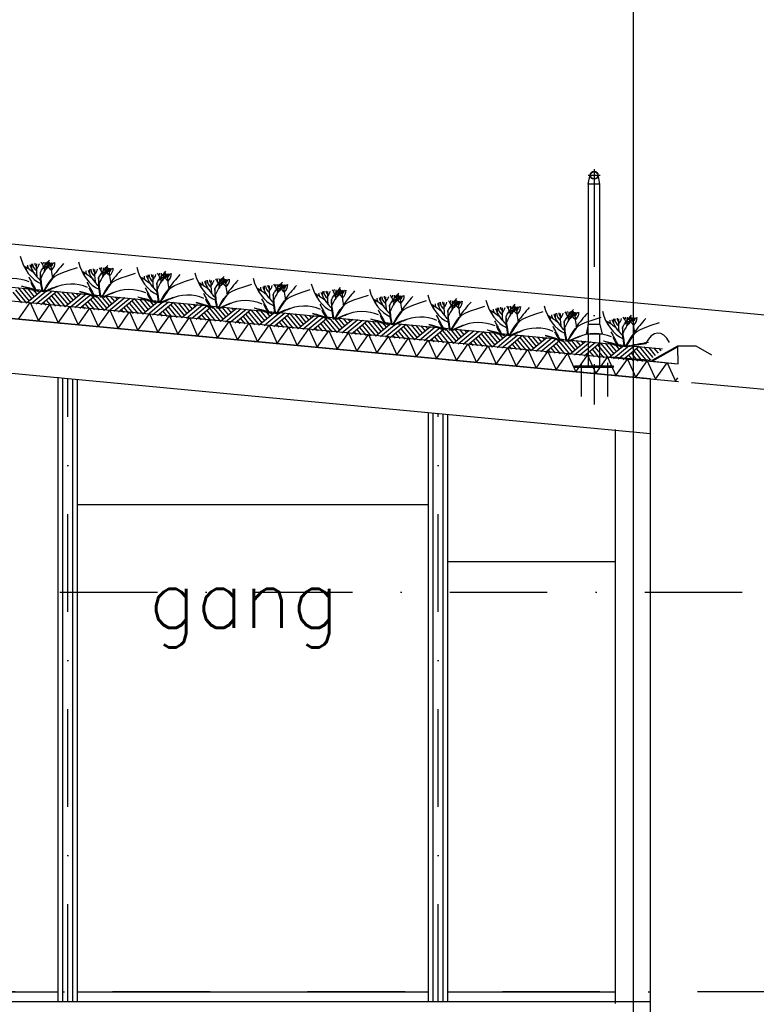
# Model space of a CAD drawing. Extents: x -18628 to 99585, y 127200 to 154480.
# Tile 57 of 59: x 83692 to 87472, y 135902 to 140954. Entities that reach past the tile are written whole.
import ezdxf

# ---------------------------------------------------------------- set-up
doc = ezdxf.new("R2010")
doc.units = 0
doc.header["$LTSCALE"] = 1000
doc.header["$MEASUREMENT"] = 0
doc.linetypes.add('DASHDOT', pattern=[1, 0.5, -0.25, 0, -0.25])
doc.linetypes.add('HIDDEN', pattern=[0.375, 0.25, -0.125])
for name, color, linetype in [('B02', 7, 'CONTINUOUS'), ('B03', 7, 'CONTINUOUS'), ('B08', 7, 'CONTINUOUS')]:
    doc.layers.add(name, color=color, linetype=linetype)
doc.styles.add('TXT', font='txt.shx')

msp = doc.modelspace()

# ---------------------------------------------------------------- linework, layer by layer
at = {"layer": 'B02', "color": 5, "linetype": 'Continuous'}
msp.add_line((86839.5, 151663.2), (86839.5, 127199.8), dxfattribs=at)
msp.add_line((86839.5, 151663.2), (86839.5, 127199.8), dxfattribs=at)
at = {"layer": 'B02', "color": 5, "linetype": 'DASHDOT'}
for p, q in [((99585, 137916), (-15956, 148828)), ((-15111, 138016), (89669.6, 138016)), ((89669.6, 135966), (67314, 135966))]:
    msp.add_line(p, q, dxfattribs=at)
at = {"layer": 'B03', "color": 5, "linetype": 'Continuous'}
for p, q in [((74156, 140701.1), (91430.9, 139069.7)), ((83670.1, 139567.2), (83726.9, 139498.6)), ((83684.2, 139578), (83741.1, 139510.3)), ((83709.1, 139575.6), (83754.1, 139521.1)), ((83808.6, 139566.2), (83726.9, 139498.6)), ((83733.9, 139573.3), (83767.2, 139532)), ((83833.5, 139563.9), (83751.8, 139496.3)), ((83758.8, 139570.9), (83781.4, 139543.7)), ((83783.7, 139568.6), (83795.5, 139555.4)), ((83656.9, 139555.4), (83702, 139501)), ((83858.4, 139561.5), (83776.7, 139493.9)), ((83883.3, 139559.2), (83801.6, 139491.6)), ((83828.8, 139514.1), (83851.3, 139486.9)), ((83842.9, 139524.8), (83876.2, 139484.5)), ((83856.1, 139536.6), (83901.1, 139482.1)), ((83869.2, 139548.5), (83926, 139479.8)), ((83883.3, 139559.2), (83940.2, 139491.5)), ((83908.2, 139556.8), (83953.2, 139502.3)), ((84007.7, 139547.4), (83926, 139479.8)), ((83933.1, 139554.5), (83966.3, 139513.2)), ((84032.6, 139545.1), (83950.9, 139477.5)), ((83957.9, 139552.1), (83980.5, 139524.9)), ((84057.5, 139542.7), (83975.8, 139475.1)), ((83982.8, 139549.8), (83994.7, 139536.6)), ((84082.4, 139540.4), (84000.7, 139472.8)), ((84055.2, 139517.8), (84100.2, 139463.4)), ((84068.3, 139529.6), (84125.1, 139461)), ((84082.4, 139540.4), (84139.3, 139472.7)), ((84107.3, 139538), (84152.4, 139483.5)), ((84206.9, 139528.6), (84125.1, 139461)), ((84132.2, 139535.7), (84165.4, 139494.4)), ((84231.7, 139526.3), (84150, 139458.6)), ((84157.1, 139533.3), (84179.6, 139506.1)), ((84256.6, 139523.9), (84174.9, 139456.3)), ((84182, 139531), (84193.8, 139517.8)), ((84281.5, 139521.6), (84199.8, 139453.9)), ((84281.5, 139521.6), (84338.4, 139453.9)), ((84306.4, 139519.2), (84351.5, 139464.7)), ((84331.3, 139516.9), (84364.6, 139475.5)), ((84356.2, 139514.5), (84378.7, 139487.3)), ((83814.7, 139503.4), (83826.5, 139489.2)), ((84013.9, 139484.6), (84025.6, 139470.4)), ((84027.9, 139495.3), (84050.5, 139468)), ((84042, 139506), (84075.4, 139465.7)), ((84213, 139465.8), (84224.7, 139451.6)), ((84227, 139476.5), (84249.6, 139449.2)), ((84241.1, 139487.2), (84274.5, 139446.9)), ((84254.3, 139499), (84299.4, 139444.5)), ((84267.4, 139510.8), (84324.2, 139442.2)), ((84406, 139509.8), (84324.2, 139442.2)), ((84430.9, 139507.5), (84349.1, 139439.8)), ((84455.7, 139505.1), (84374, 139437.5)), ((84381.1, 139512.2), (84392.9, 139499)), ((84480.6, 139502.8), (84398.9, 139435.1)), ((84440.2, 139468.4), (84473.6, 139428.1)), ((84453.4, 139480.2), (84498.5, 139425.7)), ((84466.6, 139492), (84523.4, 139423.4)), ((84480.6, 139502.8), (84537.5, 139435.1)), ((84505.5, 139500.4), (84550.6, 139445.9)), ((84605.1, 139491), (84523.4, 139423.4)), ((84530.4, 139498), (84563.7, 139456.7)), ((84630, 139488.6), (84548.2, 139421)), ((84555.3, 139495.7), (84577.8, 139468.5)), ((84654.9, 139486.3), (84573.1, 139418.7)), ((84580.2, 139493.4), (84592, 139480.2)), ((84679.7, 139484), (84598, 139416.3)), ((84665.7, 139473.2), (84722.5, 139404.6)), ((84679.7, 139484), (84736.6, 139416.3)), ((84704.6, 139481.6), (84749.7, 139427.1)), ((84804.2, 139472.2), (84722.5, 139404.6)), ((84729.5, 139479.2), (84762.8, 139437.9)), ((84829.1, 139469.9), (84747.4, 139402.2)), ((84754.4, 139476.9), (84776.9, 139449.7)), ((84854, 139467.5), (84772.2, 139399.9)), ((84779.3, 139474.5), (84791.1, 139461.4)), ((84878.9, 139465.1), (84797.1, 139397.5)), ((84878.9, 139465.1), (84935.8, 139397.5)), ((84903.7, 139462.8), (84948.8, 139408.3)), ((84412.1, 139447), (84423.8, 139432.8)), ((84426.2, 139457.7), (84448.7, 139430.4)), ((84611.2, 139428.1), (84622.9, 139414)), ((84625.3, 139438.9), (84647.8, 139411.6)), ((84639.3, 139449.6), (84672.7, 139409.3)), ((84652.5, 139461.4), (84697.6, 139406.9)), ((84824.4, 139420.1), (84846.9, 139392.8)), ((84838.4, 139430.8), (84871.8, 139390.5)), ((84851.6, 139442.6), (84896.7, 139388.1)), ((84864.8, 139454.4), (84921.6, 139385.8)), ((85003.3, 139453.4), (84921.6, 139385.8)), ((84928.6, 139460.4), (84961.9, 139419.1)), ((85028.2, 139451), (84946.5, 139383.4)), ((84953.5, 139458.1), (84976.1, 139430.9)), ((85053.1, 139448.7), (84971.4, 139381.1)), ((84978.4, 139455.7), (84990.2, 139442.6)), ((85078, 139446.3), (84996.2, 139378.7)), ((85037.6, 139412), (85070.9, 139371.7)), ((85050.7, 139423.8), (85095.8, 139369.3)), ((85063.9, 139435.6), (85120.7, 139367)), ((85078, 139446.3), (85134.9, 139378.7)), ((85102.9, 139444), (85147.9, 139389.5)), ((85202.4, 139434.6), (85120.7, 139367)), ((85127.8, 139441.6), (85161, 139400.3)), ((85227.3, 139432.2), (85145.6, 139364.6)), ((85152.6, 139439.3), (85175.2, 139412)), ((85252.2, 139429.9), (85170.5, 139362.3)), ((85177.5, 139436.9), (85189.3, 139423.8)), ((85277.1, 139427.5), (85195.4, 139359.9)), ((85263, 139416.8), (85319.8, 139348.2)), ((85277.1, 139427.5), (85334, 139359.9)), ((85302, 139425.2), (85347.1, 139370.7)), ((85401.5, 139415.8), (85319.8, 139348.2)), ((85326.9, 139422.8), (85360.1, 139381.5)), ((85426.4, 139413.4), (85344.7, 139345.8)), ((85351.8, 139420.5), (85374.3, 139393.2)), ((85376.6, 139418.1), (85388.4, 139405)), ((84810.3, 139409.3), (84822, 139395.2)), ((85009.4, 139390.5), (85021.1, 139376.4)), ((85023.5, 139401.3), (85046, 139374)), ((85208.5, 139371.7), (85220.2, 139357.6)), ((85222.6, 139382.5), (85245.1, 139355.2)), ((85236.7, 139393.2), (85270, 139352.9)), ((85249.8, 139405), (85294.9, 139350.5)), ((85451.3, 139411.1), (85369.6, 139343.5)), ((85476.2, 139408.7), (85394.5, 139341.1)), ((85421.7, 139363.6), (85444.3, 139336.4)), ((85435.8, 139374.4), (85469.2, 139334.1)), ((85449, 139386.2), (85494, 139331.7)), ((85462.1, 139398), (85518.9, 139329.4)), ((85476.2, 139408.7), (85533.1, 139341.1)), ((85501.1, 139406.4), (85546.2, 139351.9)), ((85600.6, 139397), (85518.9, 139329.4)), ((85526, 139404), (85559.2, 139362.7)), ((85625.5, 139394.6), (85543.8, 139327)), ((85550.9, 139401.7), (85573.4, 139374.4)), ((85650.4, 139392.3), (85568.7, 139324.7)), ((85575.8, 139399.3), (85587.6, 139386.2)), ((85675.3, 139389.9), (85593.6, 139322.3)), ((85648.1, 139367.4), (85693.2, 139312.9)), ((85661.2, 139379.2), (85718, 139310.5)), ((85675.3, 139389.9), (85732.2, 139322.3)), ((85700.2, 139387.6), (85745.3, 139333.1)), ((85799.8, 139378.2), (85718, 139310.5)), ((85725.1, 139385.2), (85758.4, 139343.9)), ((85824.7, 139375.8), (85742.9, 139308.2)), ((85750, 139382.9), (85772.5, 139355.6)), ((85849.5, 139373.5), (85767.8, 139305.9)), ((85774.9, 139380.5), (85786.7, 139367.4)), ((85874.4, 139371.1), (85792.7, 139303.5)), ((85874.4, 139371.1), (85931.3, 139303.5)), ((85899.3, 139368.8), (85944.4, 139314.3)), ((85924.2, 139366.4), (85957.5, 139325.1)), ((85949.1, 139364.1), (85971.6, 139336.8)), ((85974, 139361.7), (85985.8, 139348.5)), ((85407.7, 139352.9), (85419.4, 139338.8)), ((85606.8, 139334.1), (85618.5, 139320)), ((85620.8, 139344.9), (85643.4, 139317.6)), ((85634.9, 139355.6), (85668.3, 139315.3)), ((85805.9, 139315.3), (85817.6, 139301.1)), ((85819.9, 139326), (85842.5, 139298.8)), ((85834, 139336.8), (85867.4, 139296.5)), ((85847.2, 139348.6), (85892.3, 139294.1)), ((85860.4, 139360.4), (85917.2, 139291.8)), ((85998.9, 139359.4), (85917.2, 139291.8)), ((86023.8, 139357), (85942, 139289.4)), ((86048.7, 139354.7), (85966.9, 139287)), ((86073.5, 139352.3), (85991.8, 139284.7)), ((86033.1, 139318), (86066.5, 139277.6)), ((86046.3, 139329.8), (86091.4, 139275.3)), ((86059.5, 139341.6), (86116.3, 139272.9)), ((86073.5, 139352.3), (86130.4, 139284.7)), ((86098.4, 139350), (86143.5, 139295.5)), ((86198, 139340.6), (86116.3, 139272.9)), ((86123.3, 139347.6), (86156.6, 139306.3)), ((86222.9, 139338.2), (86141.2, 139270.6)), ((86148.2, 139345.3), (86170.8, 139318)), ((86247.8, 139335.9), (86166, 139268.2)), ((86173.1, 139342.9), (86184.9, 139329.7)), ((86272.7, 139333.5), (86190.9, 139265.9)), ((86245.4, 139311), (86290.5, 139256.5)), ((86258.6, 139322.8), (86315.4, 139254.1)), ((86272.7, 139333.5), (86329.5, 139265.9)), ((86297.5, 139331.2), (86342.6, 139276.7)), ((86397.1, 139321.8), (86315.4, 139254.1)), ((86322.4, 139328.8), (86355.7, 139287.5)), ((86422, 139319.4), (86340.3, 139251.8)), ((86347.3, 139326.5), (86369.9, 139299.2)), ((86446.9, 139317), (86365.2, 139249.4)), ((86372.2, 139324.1), (86384, 139310.9)), ((86471.8, 139314.7), (86390.1, 139247.1)), ((86471.8, 139314.7), (86528.7, 139247)), ((86496.7, 139312.4), (86541.7, 139257.9)), ((86005, 139296.5), (86016.7, 139282.4)), ((86019.1, 139307.2), (86041.6, 139280)), ((86204.1, 139277.7), (86215.8, 139263.5)), ((86218.2, 139288.4), (86240.7, 139261.2)), ((86232.2, 139299.2), (86265.6, 139258.8)), ((86417.3, 139269.6), (86439.8, 139242.4)), ((86431.4, 139280.4), (86464.7, 139240)), ((86444.5, 139292.2), (86489.6, 139237.7)), ((86457.7, 139304), (86514.5, 139235.3)), ((86596.2, 139303), (86514.5, 139235.3)), ((86521.6, 139310), (86554.8, 139268.7)), ((86621.1, 139300.6), (86539.4, 139233)), ((86546.4, 139307.6), (86569, 139280.4)), ((86646, 139298.2), (86564.3, 139230.6)), ((86571.3, 139305.3), (86583.1, 139292.1)), ((86670.9, 139295.9), (86589.2, 139228.3)), ((86630.5, 139261.5), (86663.8, 139221.2)), ((86643.6, 139273.4), (86688.7, 139218.9)), ((86656.8, 139285.2), (86713.6, 139216.5)), ((86670.9, 139295.9), (86727.8, 139228.2)), ((86695.8, 139293.5), (86740.9, 139239.1)), ((86795.3, 139284.1), (86713.6, 139216.5)), ((86720.7, 139291.2), (86753.9, 139249.9)), ((86820.2, 139281.8), (86738.5, 139214.2)), ((86745.6, 139288.9), (86768.1, 139261.6)), ((86845.1, 139279.4), (86763.4, 139211.8)), ((86770.4, 139286.5), (86782.2, 139273.3)), ((86870, 139277.1), (86788.3, 139209.5)), ((86855.9, 139266.4), (86912.7, 139197.7)), ((86870, 139277.1), (86926.9, 139209.4)), ((86894.9, 139274.7), (86940, 139220.3)), ((86919.8, 139272.4), (86953, 139231.1)), ((86944.7, 139270), (86967.2, 139242.8)), ((86969.6, 139267.7), (86981.4, 139254.5)), ((86403.2, 139258.9), (86414.9, 139244.7)), ((86602.3, 139240.1), (86614.1, 139225.9)), ((86616.4, 139250.8), (86638.9, 139223.6)), ((86801.4, 139221.3), (86813.2, 139207.1)), ((86815.5, 139232), (86838.1, 139204.8)), ((86829.6, 139242.7), (86862.9, 139202.4)), ((86842.8, 139254.5), (86887.8, 139200.1)), ((87056.9, 139099.2), (87068.5, 139116.2))]:
    msp.add_line(p, q, dxfattribs=at)
at = {"layer": 'B03', "color": 5, "linetype": 'DASHDOT'}
for p, q in [((86639.5, 140186), (86639.5, 138978.7)), ((86609, 140155.5), (86670, 140155.5))]:
    msp.add_line(p, q, dxfattribs=at)
at = {"layer": 'B03', "color": 1, "linetype": 'Continuous'}
for p, q in [((86609.5, 140110), (86619.5, 140160)), ((86669.5, 140110), (86659.5, 140160)), ((86669.5, 140110), (86609.5, 140110)), ((86609.5, 140110), (86609.5, 139633.5)), ((86669.5, 139606.6), (86669.5, 140110)), ((80119.5, 139844.8), (87070.5, 139188.3)), ((80111, 139755.2), (87072.1, 139097.8)), ((86609.5, 139642), (86609.5, 139389.5)), ((86669.5, 139389.5), (86669.5, 139642)), ((86609.5, 139389.5), (86597.9, 139340.7)), ((86669.5, 139389.5), (86609.5, 139389.5)), ((86669.5, 139389.5), (86681.1, 139340.7)), ((86681.1, 139340.7), (86597.9, 139340.7)), ((86609.5, 139340.7), (86609.5, 139220.7)), ((86669.5, 139214.4), (86669.5, 139340.7)), ((87069.5, 139276), (86938.6, 139201)), ((87070, 139188.4), (87069.5, 139276)), ((86938.6, 139201), (87070, 139188.4)), ((83914.5, 135916), (83914.5, 139116.9)), ((83964.5, 135916), (83964.5, 139111.6)), ((85814.5, 135916), (85814.5, 138935)), ((85864.5, 135916), (85864.5, 138930)), ((79999.5, 135966), (83889.5, 135966)), ((83989.5, 135966), (85789.5, 135966)), ((85889.5, 135966), (86749.5, 135966))]:
    msp.add_line(p, q, dxfattribs=at)
at = {"layer": 'B03', "color": 7, "linetype": 'Continuous'}
for p, q in [((80125, 139914.1), (86990.3, 139265.7)), ((83889.5, 135916), (83889.5, 139119.5)), ((83989.5, 135916), (83989.5, 139109)), ((85789.5, 135916), (85789.5, 138937.5)), ((85889.5, 135916), (85889.5, 138927.5)), ((86749.5, 138172.1), (85889.5, 138172.1))]:
    msp.add_line(p, q, dxfattribs=at)
at = {"layer": 'B03', "color": 2, "linetype": 'Continuous'}
for p, q in [((86929.5, 139111.2), (79999.5, 139765.7)), ((79999.5, 139484.5), (86929.5, 138831.2)), ((86937.5, 139206.1), (87068.2, 139281)), ((87068.2, 139281), (87160.8, 139281)), ((87160.8, 139281), (87242.1, 139234)), ((86723.9, 139224.9), (86937.5, 139206.1)), ((86929.5, 138831.2), (86929.5, 139111.2)), ((86929.5, 135906), (86929.5, 138920.8)), ((86749.5, 135906), (86749.5, 138852)), ((83989.5, 138466), (85789.5, 138466)), ((86929.5, 135916), (79999.5, 135916)), ((86929.5, 135576), (86929.5, 135916))]:
    msp.add_line(p, q, dxfattribs=at)
at = {"layer": 'B03', "color": 1, "linetype": 'HIDDEN'}
for p, q in [((86609.5, 139340.7), (86609.5, 139389.5)), ((86609.5, 139312.1), (86609.5, 139175.8)), ((86669.5, 139175.8), (86669.5, 139306.6)), ((86739.5, 139175.8), (86539.5, 139175.8)), ((86539.5, 139175.8), (86539.5, 139170.8)), ((86539.5, 139170.8), (86739.5, 139170.8)), ((86573.4, 139192.7), (86573.4, 139020.8)), ((86609.5, 139175.8), (86669.5, 139175.8)), ((86707.6, 139192.7), (86707.6, 139020.8)), ((86739.5, 139170.8), (86739.5, 139175.8))]:
    msp.add_line(p, q, dxfattribs=at)
at = {"layer": 'B03', "color": 1, "linetype": 'DASHDOT'}
for p, q in [((83939.5, 135916), (83939.5, 139114.2)), ((85839.5, 135916), (85839.5, 138932.5))]:
    msp.add_line(p, q, dxfattribs=at)
at = {"layer": 'B03', "color": 5, "linetype": 'Continuous'}
for points in [[(83686.1, 139417.5), (83745.7, 139502.3), (83788.3, 139407.9)], [(83788.3, 139407.9), (83847.8, 139492.7), (83890.4, 139398.2)], [(83890.4, 139398.2), (83949.9, 139483), (83992.6, 139388.6)], [(83992.6, 139388.6), (84052.1, 139473.4), (84094.7, 139379)], [(84094.7, 139379), (84154.2, 139463.7), (84196.8, 139369.3)], [(84196.8, 139369.3), (84256.4, 139454.1), (84299, 139359.7)], [(84299, 139359.7), (84358.5, 139444.4), (84401.1, 139350)], [(84401.1, 139350), (84460.7, 139434.8), (84503.3, 139340.4)], [(84503.3, 139340.4), (84562.8, 139425.1), (84605.4, 139330.7)], [(84605.4, 139330.7), (84664.9, 139415.5), (84707.6, 139321.1)], [(84707.6, 139321.1), (84767.1, 139405.9), (84809.7, 139311.4)], [(84809.7, 139311.4), (84869.2, 139396.2), (84911.9, 139301.8)], [(84911.9, 139301.8), (84971.4, 139386.5), (85014, 139292.1)], [(85014, 139292.1), (85073.5, 139376.9), (85116.2, 139282.5)], [(85116.2, 139282.5), (85175.7, 139367.3), (85218.3, 139272.8)], [(85218.3, 139272.8), (85277.8, 139357.6), (85320.4, 139263.2)], [(85320.4, 139263.2), (85380, 139348), (85422.6, 139253.5)], [(85422.6, 139253.5), (85482.1, 139338.3), (85524.7, 139243.9)], [(85524.7, 139243.9), (85584.3, 139328.7), (85626.9, 139234.2)], [(85626.9, 139234.2), (85686.4, 139319), (85729, 139224.6)], [(85729, 139224.6), (85788.6, 139309.4), (85831.2, 139215)], [(85831.2, 139215), (85890.7, 139299.7), (85933.3, 139205.3)], [(85933.3, 139205.3), (85992.9, 139290.1), (86035.5, 139195.7)], [(86035.5, 139195.7), (86095, 139280.4), (86137.6, 139186)], [(86137.6, 139186), (86197.1, 139270.8), (86239.8, 139176.4)], [(86239.8, 139176.4), (86299.3, 139261.1), (86341.9, 139166.7)], [(86341.9, 139166.7), (86401.4, 139251.5), (86444, 139157.1)], [(86444, 139157.1), (86503.6, 139241.9), (86546.2, 139147.4)], [(86546.2, 139147.4), (86605.7, 139232.2), (86648.3, 139137.8)], [(86648.3, 139137.8), (86707.9, 139222.5), (86750.5, 139128.1)], [(86750.5, 139128.1), (86810, 139212.9), (86852.6, 139118.5)], [(86852.6, 139118.5), (86912.2, 139203.3), (86954.8, 139108.8)], [(86954.8, 139108.8), (87014.3, 139193.6), (87056.9, 139099.2)]]:
    msp.add_lwpolyline(points, dxfattribs=at)
at = {"layer": 'B03', "color": 7, "linetype": 'Continuous'}
for radius in [20.5, 18.5]:
    msp.add_circle((86639.5, 140155.5), radius, dxfattribs=at)
at = {"layer": 'B03', "color": 5, "linetype": 'Continuous'}
for centre, major_axis, ratio, start_param, end_param in [((83852, 139810.4), (0, 221.9), 0.744818, 1.89324, 2.833024), ((83377.1, 139439.8), (506.6, 0), 0.660641, 0.68343, 0.834515), ((83702.3, 139669.9), (25, 0), 0.660641, 6.250795, 7.087454), ((83798.9, 139692.8), (66.2, 0), 0.660641, 3.115421, 3.534564), ((84086, 139747), (349.9, 0), 0.660641, 3.359516, 3.751905), ((94684.7, 139658), (10932.7, 0), 0.660641, 3.135652, 3.138449), ((83840.8, 139700.9), (82.2, 0), 0.660641, 3.127227, 3.861374), ((83814.1, 139703.2), (43.9, 0), 0.660641, 3.11489, 3.740647), ((84649.4, 139682.3), (871.9, 0), 0.660641, 3.10941, 3.218759), ((83659, 139718.2), (136.6, 0), 0.660641, 5.766599, 6.106268), ((84545.1, 139474.1), (780.2, 0), 0.660641, 2.672959, 2.83724), ((83710.2, 139673.8), (106.3, 0), 0.660641, 0.168666, 0.523639), ((83782.1, 139709.3), (32.1, 0), 0.660641, 5.702662, 6.319964), ((84610.4, 139151.3), (1125.8, 0), 0.660641, 2.302834, 2.361653), ((82892.7, 139713.7), (930.5, 0), 0.660641, 6.203932, 6.276051), ((83696.1, 139780.6), (182, 0), 0.660641, 5.494245, 5.671447), ((84007.8, 139601.7), (209.9, 0), 0.660641, 2.289302, 2.622785), ((83958.9, 139724.2), (133, 0), 0.660641, 3.3755, 3.801171), ((83867.6, 139703.7), (27.8, 0), 0.660641, 3.052601, 4.146823), ((84484.2, 139697.9), (631.5, 0), 0.660641, 3.120153, 3.307181), ((83766.4, 139706.8), (107, 0), 0.660641, 5.689062, 6.294216), ((83819.4, 139705.5), (43.8, 0), 0.660641, 5.674398, 6.301457), ((85525.2, 139079.6), (1864.2, 0), 0.660641, 2.611038, 2.678375), ((84150.6, 139782.2), (0, 221.9), 0.744818, 1.89324, 2.833024), ((84097.6, 139664.6), (66.2, 0), 0.660641, 3.115421, 3.534564), ((84384.7, 139718.8), (349.9, 0), 0.660641, 3.359516, 3.751905), ((94983.4, 139629.8), (10932.7, 0), 0.660641, 3.135652, 3.138449), ((84139.5, 139672.7), (82.2, 0), 0.660641, 3.127227, 3.861374), ((84112.8, 139675), (43.9, 0), 0.660641, 3.11489, 3.740647), ((84948.1, 139654.1), (871.9, 0), 0.660641, 3.10941, 3.218759), ((83957.6, 139690), (136.6, 0), 0.660641, 5.766599, 6.106268), ((84843.7, 139445.9), (780.2, 0), 0.660641, 2.672959, 2.83724), ((84008.9, 139645.6), (106.3, 0), 0.660641, 0.168666, 0.523639), ((84080.7, 139681.1), (32.1, 0), 0.660641, 5.702662, 6.319964), ((84909.1, 139123.1), (1125.8, 0), 0.660641, 2.302834, 2.361653), ((83191.3, 139685.4), (930.5, 0), 0.660641, 6.203932, 6.276051), ((83994.8, 139752.4), (182, 0), 0.660641, 5.494245, 5.671447), ((84306.4, 139573.4), (209.9, 0), 0.660641, 2.289302, 2.622785), ((84257.6, 139696), (133, 0), 0.660641, 3.3755, 3.801171), ((84166.2, 139675.5), (27.8, 0), 0.660641, 3.052601, 4.146823), ((84782.9, 139669.7), (631.5, 0), 0.660641, 3.120153, 3.307181), ((84065.1, 139678.6), (107, 0), 0.660641, 5.689062, 6.294216), ((84118, 139677.3), (43.8, 0), 0.660641, 5.674398, 6.301457), ((85823.9, 139051.4), (1864.2, 0), 0.660641, 2.611038, 2.678375), ((84449.3, 139754), (0, 221.9), 0.744818, 1.89324, 2.833024), ((83657.9, 139530.1), (144.6, 0), 0.660641, 0.95331, 2.235111), ((92767, 141721.5), (9564.7, 0), 0.660641, 3.478125, 3.489628), ((83675.7, 139411.6), (506.6, 0), 0.660641, 0.68343, 0.834515), ((84001, 139641.7), (25, 0), 0.660641, 6.250795, 7.087454), ((83974.4, 139383.4), (506.6, 0), 0.660641, 0.68343, 0.834515), ((84299.7, 139613.5), (25, 0), 0.660641, 6.250795, 7.087454), ((84396.3, 139636.4), (66.2, 0), 0.660641, 3.115421, 3.534564), ((84683.4, 139690.6), (349.9, 0), 0.660641, 3.359516, 3.751905), ((95282.1, 139601.6), (10932.7, 0), 0.660641, 3.135652, 3.138449), ((84438.2, 139644.5), (82.2, 0), 0.660641, 3.127227, 3.861374), ((84411.4, 139646.8), (43.9, 0), 0.660641, 3.11489, 3.740647), ((85246.8, 139625.9), (871.9, 0), 0.660641, 3.10941, 3.218759), ((84256.3, 139661.8), (136.6, 0), 0.660641, 5.766599, 6.106268), ((85142.4, 139417.6), (780.2, 0), 0.660641, 2.672959, 2.83724), ((84307.6, 139617.4), (106.3, 0), 0.660641, 0.168666, 0.523639), ((84379.4, 139652.9), (32.1, 0), 0.660641, 5.702662, 6.319964), ((85207.7, 139094.9), (1125.8, 0), 0.660641, 2.302834, 2.361653), ((83490, 139657.2), (930.5, 0), 0.660641, 6.203932, 6.276051), ((84293.5, 139724.2), (182, 0), 0.660641, 5.494245, 5.671447), ((84605.1, 139545.2), (209.9, 0), 0.660641, 2.289302, 2.622785), ((84556.3, 139667.8), (133, 0), 0.660641, 3.3755, 3.801171), ((84464.9, 139647.3), (27.8, 0), 0.660641, 3.052601, 4.146823), ((85081.5, 139641.5), (631.5, 0), 0.660641, 3.120153, 3.307181), ((84363.8, 139650.4), (107, 0), 0.660641, 5.689062, 6.294216), ((84416.7, 139649.1), (43.8, 0), 0.660641, 5.674398, 6.301457), ((86122.6, 139023.2), (1864.2, 0), 0.660641, 2.611038, 2.678375), ((84748, 139725.8), (0, 221.9), 0.744818, 1.89324, 2.833024), ((95580.7, 139573.4), (10932.7, 0), 0.660641, 3.135652, 3.138449), ((84736.8, 139616.3), (82.2, 0), 0.660641, 3.127227, 3.861374), ((84710.1, 139618.6), (43.9, 0), 0.660641, 3.11489, 3.740647), ((85545.4, 139597.7), (871.9, 0), 0.660641, 3.10941, 3.218759), ((84555, 139633.6), (136.6, 0), 0.660641, 5.766599, 6.106268), ((85441.1, 139389.4), (780.2, 0), 0.660641, 2.672959, 2.83724), ((84606.2, 139589.1), (106.3, 0), 0.660641, 0.168666, 0.523639), ((84678.1, 139624.7), (32.1, 0), 0.660641, 5.702662, 6.319964), ((85506.4, 139066.7), (1125.8, 0), 0.660641, 2.302834, 2.361653), ((83788.7, 139629), (930.5, 0), 0.660641, 6.203932, 6.276051), ((84592.1, 139696), (182, 0), 0.660641, 5.494245, 5.671447), ((84903.8, 139517), (209.9, 0), 0.660641, 2.289302, 2.622785), ((84854.9, 139639.5), (133, 0), 0.660641, 3.3755, 3.801171), ((84763.6, 139619.1), (27.8, 0), 0.660641, 3.052601, 4.146823), ((85380.2, 139613.3), (631.5, 0), 0.660641, 3.120153, 3.307181), ((84662.4, 139622.2), (107, 0), 0.660641, 5.689062, 6.294216), ((84715.4, 139620.9), (43.8, 0), 0.660641, 5.674398, 6.301457), ((86421.3, 138995), (1864.2, 0), 0.660641, 2.611038, 2.678375), ((85046.6, 139697.6), (0, 221.9), 0.744818, 1.89324, 2.833024), ((83971.4, 139641.8), (228.6, 0), 0.660641, 3.374473, 3.651764), ((83964.4, 139455.6), (210.8, 0), 0.660641, 1.96762, 2.325094), ((83955.1, 139472.1), (181.9, 0), 0.660641, 2.065597, 2.35593), ((83956.5, 139501.9), (144.6, 0), 0.660641, 0.95331, 2.235111), ((93065.7, 141693.3), (9564.7, 0), 0.660641, 3.478125, 3.489628), ((84270, 139613.5), (228.6, 0), 0.660641, 3.374473, 3.651764), ((84255.2, 139473.7), (144.6, 0), 0.660641, 0.95331, 2.235111), ((93364.3, 141665.1), (9564.7, 0), 0.660641, 3.478125, 3.489628), ((84273.1, 139355.2), (506.6, 0), 0.660641, 0.68343, 0.834515), ((84598.4, 139585.3), (25, 0), 0.660641, 6.250795, 7.087454), ((84694.9, 139608.2), (66.2, 0), 0.660641, 3.115421, 3.534564), ((84982, 139662.4), (349.9, 0), 0.660641, 3.359516, 3.751905), ((84571.7, 139326.9), (506.6, 0), 0.660641, 0.68343, 0.834515), ((84897, 139557.1), (25, 0), 0.660641, 6.250795, 7.087454), ((84993.6, 139580), (66.2, 0), 0.660641, 3.115421, 3.534564), ((85280.7, 139634.2), (349.9, 0), 0.660641, 3.359516, 3.751905), ((95879.4, 139545.2), (10932.7, 0), 0.660641, 3.135652, 3.138449), ((85035.5, 139588), (82.2, 0), 0.660641, 3.127227, 3.861374), ((85008.8, 139590.3), (43.9, 0), 0.660641, 3.11489, 3.740647), ((85844.1, 139569.5), (871.9, 0), 0.660641, 3.10941, 3.218759), ((84853.7, 139605.4), (136.6, 0), 0.660641, 5.766599, 6.106268), ((85739.7, 139361.2), (780.2, 0), 0.660641, 2.672959, 2.83724), ((84904.9, 139560.9), (106.3, 0), 0.660641, 0.168666, 0.523639), ((84976.7, 139596.5), (32.1, 0), 0.660641, 5.702662, 6.319964), ((85805.1, 139038.5), (1125.8, 0), 0.660641, 2.302834, 2.361653), ((84087.3, 139600.8), (930.5, 0), 0.660641, 6.203932, 6.276051), ((84890.8, 139667.8), (182, 0), 0.660641, 5.494245, 5.671447), ((85202.4, 139488.8), (209.9, 0), 0.660641, 2.289302, 2.622785), ((85153.6, 139611.3), (133, 0), 0.660641, 3.3755, 3.801171), ((85062.2, 139590.9), (27.8, 0), 0.660641, 3.052601, 4.146823), ((85678.9, 139585.1), (631.5, 0), 0.660641, 3.120153, 3.307181), ((84961.1, 139594), (107, 0), 0.660641, 5.689062, 6.294216), ((85014.1, 139592.7), (43.8, 0), 0.660641, 5.674398, 6.301457), ((86719.9, 138966.8), (1864.2, 0), 0.660641, 2.611038, 2.678375), ((85345.3, 139669.4), (0, 221.9), 0.744818, 1.89324, 2.833024), ((86038.4, 139333), (780.2, 0), 0.660641, 2.672959, 2.83724), ((85203.6, 139532.7), (106.3, 0), 0.660641, 0.168666, 0.523639), ((85275.4, 139568.2), (32.1, 0), 0.660641, 5.702662, 6.319964), ((86103.8, 139010.3), (1125.8, 0), 0.660641, 2.302834, 2.361653), ((84386, 139572.6), (930.5, 0), 0.660641, 6.203932, 6.276051), ((85189.5, 139639.6), (182, 0), 0.660641, 5.494245, 5.671447), ((85501.1, 139460.6), (209.9, 0), 0.660641, 2.289302, 2.622785), ((85360.9, 139562.7), (27.8, 0), 0.660641, 3.052601, 4.146823), ((85977.6, 139556.9), (631.5, 0), 0.660641, 3.120153, 3.307181), ((85259.8, 139565.8), (107, 0), 0.660641, 5.689062, 6.294216), ((85312.7, 139564.5), (43.8, 0), 0.660641, 5.674398, 6.301457), ((85644, 139641.1), (0, 221.9), 0.744818, 1.89324, 2.833024), ((84263.1, 139427.4), (210.8, 0), 0.660641, 1.96762, 2.325094), ((84253.8, 139443.9), (181.9, 0), 0.660641, 2.065597, 2.35593), ((84568.7, 139585.3), (228.6, 0), 0.660641, 3.374473, 3.651764), ((84561.7, 139399.2), (210.8, 0), 0.660641, 1.96762, 2.325094), ((84552.4, 139415.7), (181.9, 0), 0.660641, 2.065597, 2.35593), ((84553.9, 139445.4), (144.6, 0), 0.660641, 0.95331, 2.235111), ((93663, 141636.8), (9564.7, 0), 0.660641, 3.478125, 3.489628), ((84867.4, 139557.1), (228.6, 0), 0.660641, 3.374473, 3.651764), ((84852.5, 139417.2), (144.6, 0), 0.660641, 0.95331, 2.235111), ((93961.7, 141608.6), (9564.7, 0), 0.660641, 3.478125, 3.489628), ((84870.4, 139298.7), (506.6, 0), 0.660641, 0.68343, 0.834515), ((85195.7, 139528.8), (25, 0), 0.660641, 6.250795, 7.087454), ((85292.3, 139551.8), (66.2, 0), 0.660641, 3.115421, 3.534564), ((85579.4, 139606), (349.9, 0), 0.660641, 3.359516, 3.751905), ((96178.1, 139516.9), (10932.7, 0), 0.660641, 3.135652, 3.138449), ((85334.2, 139559.8), (82.2, 0), 0.660641, 3.127227, 3.861374), ((85307.4, 139562.1), (43.9, 0), 0.660641, 3.11489, 3.740647), ((86142.8, 139541.3), (871.9, 0), 0.660641, 3.10941, 3.218759), ((85152.3, 139577.2), (136.6, 0), 0.660641, 5.766599, 6.106268), ((85452.3, 139583.1), (133, 0), 0.660641, 3.3755, 3.801171), ((87018.6, 138938.6), (1864.2, 0), 0.660641, 2.611038, 2.678375), ((85169.1, 139270.5), (506.6, 0), 0.660641, 0.68343, 0.834515), ((85494.4, 139500.6), (25, 0), 0.660641, 6.250795, 7.087454), ((85590.9, 139523.6), (66.2, 0), 0.660641, 3.115421, 3.534564), ((85878, 139577.8), (349.9, 0), 0.660641, 3.359516, 3.751905), ((96476.7, 139488.7), (10932.7, 0), 0.660641, 3.135652, 3.138449), ((85632.8, 139531.6), (82.2, 0), 0.660641, 3.127227, 3.861374), ((85606.1, 139533.9), (43.9, 0), 0.660641, 3.11489, 3.740647), ((86441.4, 139513), (871.9, 0), 0.660641, 3.10941, 3.218759), ((85451, 139549), (136.6, 0), 0.660641, 5.766599, 6.106268), ((86337.1, 139304.8), (780.2, 0), 0.660641, 2.672959, 2.83724), ((85502.2, 139504.5), (106.3, 0), 0.660641, 0.168666, 0.523639), ((85574.1, 139540), (32.1, 0), 0.660641, 5.702662, 6.319964), ((86402.4, 138982.1), (1125.8, 0), 0.660641, 2.302834, 2.361653), ((84684.7, 139544.4), (930.5, 0), 0.660641, 6.203932, 6.276051), ((85488.2, 139611.3), (182, 0), 0.660641, 5.494245, 5.671447), ((85799.8, 139432.4), (209.9, 0), 0.660641, 2.289302, 2.622785), ((85751, 139554.9), (133, 0), 0.660641, 3.3755, 3.801171), ((85659.6, 139534.4), (27.8, 0), 0.660641, 3.052601, 4.146823), ((86276.2, 139528.7), (631.5, 0), 0.660641, 3.120153, 3.307181), ((85558.5, 139537.6), (107, 0), 0.660641, 5.689062, 6.294216), ((85611.4, 139536.3), (43.8, 0), 0.660641, 5.674398, 6.301457), ((87317.3, 138910.4), (1864.2, 0), 0.660641, 2.611038, 2.678375), ((85942.6, 139612.9), (0, 221.9), 0.744818, 1.89324, 2.833024), ((85872.8, 139511.8), (32.1, 0), 0.660641, 5.702662, 6.319964), ((85786.8, 139583.1), (182, 0), 0.660641, 5.494245, 5.671447), ((86241.3, 139584.7), (0, 221.9), 0.744818, 1.89324, 2.833024), ((84860.4, 139371), (210.8, 0), 0.660641, 1.96762, 2.325094), ((84851.1, 139387.5), (181.9, 0), 0.660641, 2.065597, 2.35593), ((85166.1, 139528.9), (228.6, 0), 0.660641, 3.374473, 3.651764), ((85159.1, 139342.8), (210.8, 0), 0.660641, 1.96762, 2.325094), ((85149.8, 139359.2), (181.9, 0), 0.660641, 2.065597, 2.35593), ((85151.2, 139389), (144.6, 0), 0.660641, 0.95331, 2.235111), ((94260.3, 141580.4), (9564.7, 0), 0.660641, 3.478125, 3.489628), ((85464.7, 139500.7), (228.6, 0), 0.660641, 3.374473, 3.651764), ((85449.9, 139360.8), (144.6, 0), 0.660641, 0.95331, 2.235111), ((94559, 141552.2), (9564.7, 0), 0.660641, 3.478125, 3.489628), ((85467.7, 139242.3), (506.6, 0), 0.660641, 0.68343, 0.834515), ((85793, 139472.4), (25, 0), 0.660641, 6.250795, 7.087454), ((85889.6, 139495.3), (66.2, 0), 0.660641, 3.115421, 3.534564), ((86176.7, 139549.5), (349.9, 0), 0.660641, 3.359516, 3.751905), ((96775.4, 139460.5), (10932.7, 0), 0.660641, 3.135652, 3.138449), ((85931.5, 139503.4), (82.2, 0), 0.660641, 3.127227, 3.861374), ((85904.8, 139505.7), (43.9, 0), 0.660641, 3.11489, 3.740647), ((86740.1, 139484.8), (871.9, 0), 0.660641, 3.10941, 3.218759), ((85749.7, 139520.8), (136.6, 0), 0.660641, 5.766599, 6.106268), ((86635.7, 139276.6), (780.2, 0), 0.660641, 2.672959, 2.83724), ((85800.9, 139476.3), (106.3, 0), 0.660641, 0.168666, 0.523639), ((86701.1, 138953.9), (1125.8, 0), 0.660641, 2.302834, 2.361653), ((84983.4, 139516.2), (930.5, 0), 0.660641, 6.203932, 6.276051), ((86098.5, 139404.2), (209.9, 0), 0.660641, 2.289302, 2.622785), ((86049.6, 139526.7), (133, 0), 0.660641, 3.3755, 3.801171), ((85958.3, 139506.2), (27.8, 0), 0.660641, 3.052601, 4.146823), ((86574.9, 139500.4), (631.5, 0), 0.660641, 3.120153, 3.307181), ((85857.1, 139509.3), (107, 0), 0.660641, 5.689062, 6.294216), ((85910.1, 139508.1), (43.8, 0), 0.660641, 5.674398, 6.301457), ((87615.9, 138882.1), (1864.2, 0), 0.660641, 2.611038, 2.678375), ((85766.4, 139214.1), (506.6, 0), 0.660641, 0.68343, 0.834515), ((86188.3, 139467.2), (66.2, 0), 0.660641, 3.115421, 3.534564), ((86475.4, 139521.4), (349.9, 0), 0.660641, 3.359516, 3.751905), ((97074.1, 139432.3), (10932.7, 0), 0.660641, 3.135652, 3.138449), ((86230.2, 139475.2), (82.2, 0), 0.660641, 3.127227, 3.861374), ((86203.5, 139477.5), (43.9, 0), 0.660641, 3.11489, 3.740647), ((87038.8, 139456.6), (871.9, 0), 0.660641, 3.10941, 3.218759), ((86048.3, 139492.6), (136.6, 0), 0.660641, 5.766599, 6.106268), ((86934.4, 139248.4), (780.2, 0), 0.660641, 2.672959, 2.83724), ((86099.6, 139448.1), (106.3, 0), 0.660641, 0.168666, 0.523639), ((86171.4, 139483.6), (32.1, 0), 0.660641, 5.702662, 6.319964), ((86999.8, 138925.7), (1125.8, 0), 0.660641, 2.302834, 2.361653), ((85282, 139488), (930.5, 0), 0.660641, 6.203932, 6.276051), ((86085.5, 139554.9), (182, 0), 0.660641, 5.494245, 5.671447), ((86397.1, 139376), (209.9, 0), 0.660641, 2.289302, 2.622785), ((86348.3, 139498.5), (133, 0), 0.660641, 3.3755, 3.801171), ((86256.9, 139478), (27.8, 0), 0.660641, 3.052601, 4.146823), ((86873.6, 139472.3), (631.5, 0), 0.660641, 3.120153, 3.307181), ((86155.8, 139481.2), (107, 0), 0.660641, 5.689062, 6.294216), ((86208.7, 139479.9), (43.8, 0), 0.660641, 5.674398, 6.301457), ((87914.6, 138854), (1864.2, 0), 0.660641, 2.611038, 2.678375), ((86540, 139556.5), (0, 221.9), 0.744818, 1.89324, 2.833024), ((85457.7, 139314.6), (210.8, 0), 0.660641, 1.96762, 2.325094), ((85448.4, 139331), (181.9, 0), 0.660641, 2.065597, 2.35593), ((85763.4, 139472.5), (228.6, 0), 0.660641, 3.374473, 3.651764), ((85756.4, 139286.3), (210.8, 0), 0.660641, 1.96762, 2.325094), ((85748.6, 139332.6), (144.6, 0), 0.660641, 0.95331, 2.235111), ((94857.7, 141524), (9564.7, 0), 0.660641, 3.478125, 3.489628), ((86091.7, 139444.2), (25, 0), 0.660641, 6.250795, 7.087454), ((86065.1, 139185.9), (506.6, 0), 0.660641, 0.68343, 0.834515), ((86390.4, 139416), (25, 0), 0.660641, 6.250795, 7.087454), ((86487, 139438.9), (66.2, 0), 0.660641, 3.115421, 3.534564), ((86774.1, 139493.1), (349.9, 0), 0.660641, 3.359516, 3.751905), ((97372.8, 139404.1), (10932.7, 0), 0.660641, 3.135652, 3.138449), ((86528.8, 139447), (82.2, 0), 0.660641, 3.127227, 3.861374), ((86502.1, 139449.3), (43.9, 0), 0.660641, 3.11489, 3.740647), ((87337.5, 139428.4), (871.9, 0), 0.660641, 3.10941, 3.218759), ((86347, 139464.4), (136.6, 0), 0.660641, 5.766599, 6.106268), ((87233.1, 139220.2), (780.2, 0), 0.660641, 2.672959, 2.83724), ((86398.2, 139419.9), (106.3, 0), 0.660641, 0.168666, 0.523639), ((86470.1, 139455.4), (32.1, 0), 0.660641, 5.702662, 6.319964), ((87298.4, 138897.5), (1125.8, 0), 0.660641, 2.302834, 2.361653), ((85580.7, 139459.8), (930.5, 0), 0.660641, 6.203932, 6.276051), ((86384.2, 139526.7), (182, 0), 0.660641, 5.494245, 5.671447), ((86695.8, 139347.8), (209.9, 0), 0.660641, 2.289302, 2.622785), ((86647, 139470.3), (133, 0), 0.660641, 3.3755, 3.801171), ((86555.6, 139449.8), (27.8, 0), 0.660641, 3.052601, 4.146823), ((87172.2, 139444), (631.5, 0), 0.660641, 3.120153, 3.307181), ((86454.5, 139452.9), (107, 0), 0.660641, 5.689062, 6.294216), ((86507.4, 139451.7), (43.8, 0), 0.660641, 5.674398, 6.301457), ((88213.3, 138825.7), (1864.2, 0), 0.660641, 2.611038, 2.678375), ((86838.7, 139528.3), (0, 221.9), 0.744818, 1.89324, 2.833024), ((86785.6, 139410.7), (66.2, 0), 0.660641, 3.115421, 3.534564), ((87072.7, 139464.9), (349.9, 0), 0.660641, 3.359516, 3.751905), ((97671.4, 139375.9), (10932.7, 0), 0.660641, 3.135652, 3.138449), ((86827.5, 139418.8), (82.2, 0), 0.660641, 3.127227, 3.861374), ((86800.8, 139421.1), (43.9, 0), 0.660641, 3.11489, 3.740647), ((87636.1, 139400.2), (871.9, 0), 0.660641, 3.10941, 3.218759), ((86645.7, 139436.2), (136.6, 0), 0.660641, 5.766599, 6.106268), ((87531.8, 139192), (780.2, 0), 0.660641, 2.672959, 2.83724), ((86696.9, 139391.7), (106.3, 0), 0.660641, 0.168666, 0.523639), ((86768.8, 139427.2), (32.1, 0), 0.660641, 5.702662, 6.319964), ((87597.1, 138869.3), (1125.8, 0), 0.660641, 2.302834, 2.361653), ((85879.4, 139431.6), (930.5, 0), 0.660641, 6.203932, 6.276051), ((86682.8, 139498.5), (182, 0), 0.660641, 5.494245, 5.671447), ((86994.5, 139319.6), (209.9, 0), 0.660641, 2.289302, 2.622785), ((86945.6, 139442.1), (133, 0), 0.660641, 3.3755, 3.801171), ((86854.3, 139421.6), (27.8, 0), 0.660641, 3.052601, 4.146823), ((87470.9, 139415.8), (631.5, 0), 0.660641, 3.120153, 3.307181), ((86753.1, 139424.7), (107, 0), 0.660641, 5.689062, 6.294216), ((86806.1, 139423.5), (43.8, 0), 0.660641, 5.674398, 6.301457), ((88512, 138797.5), (1864.2, 0), 0.660641, 2.611038, 2.678375), ((85747.1, 139302.8), (181.9, 0), 0.660641, 2.065597, 2.35593), ((86062.1, 139444.3), (228.6, 0), 0.660641, 3.374473, 3.651764), ((86055.1, 139258.1), (210.8, 0), 0.660641, 1.96762, 2.325094), ((86045.8, 139274.6), (181.9, 0), 0.660641, 2.065597, 2.35593), ((86047.2, 139304.4), (144.6, 0), 0.660641, 0.95331, 2.235111), ((95156.3, 141495.8), (9564.7, 0), 0.660641, 3.478125, 3.489628), ((86360.7, 139416.1), (228.6, 0), 0.660641, 3.374473, 3.651764), ((86345.9, 139276.2), (144.6, 0), 0.660641, 0.95331, 2.235111), ((95455, 141467.6), (9564.7, 0), 0.660641, 3.478125, 3.489628), ((86363.8, 139157.7), (506.6, 0), 0.660641, 0.68343, 0.834515), ((86689.1, 139387.8), (25, 0), 0.660641, 6.250795, 7.087454), ((86967.2, 139083.8), (0, 262.3), 0.393505, 5.665699, 6.9475), ((86353.8, 139229.9), (210.8, 0), 0.660641, 1.96762, 2.325094), ((86344.4, 139246.4), (181.9, 0), 0.660641, 2.065597, 2.35593), ((86659.4, 139387.9), (228.6, 0), 0.660641, 3.374473, 3.651764), ((86652.4, 139201.7), (210.8, 0), 0.660641, 1.96762, 2.325094), ((86643.1, 139218.2), (181.9, 0), 0.660641, 2.065597, 2.35593), ((86644.6, 139248), (144.6, 0), 0.660641, 0.95331, 2.235111), ((95753.7, 141439.4), (9564.7, 0), 0.660641, 3.478125, 3.489628), ((86958.1, 139359.7), (228.6, 0), 0.660641, 3.374473, 3.651764), ((87064.6, 139191.1), (376.6, 0), 0.305714, 1.96762, 2.325094), ((87092.4, 139209.1), (395, 0), 0.235812, 2.065597, 2.35593)]:
    msp.add_ellipse(centre, major_axis=major_axis, ratio=ratio, start_param=start_param, end_param=end_param, dxfattribs=at)
for points in [[(83798.3, 139657.3), (83816.6, 139689.1), (83816.6, 139689.1), (83845.2, 139720.1)], [(83814.4, 139558.6), (83861.4, 139641.6), (83861.4, 139641.6), (83988.1, 139681.7)], [(84097, 139629.1), (84115.3, 139660.9), (84115.3, 139660.9), (84143.9, 139691.9)], [(83811.8, 139557.8), (83803.2, 139612.2), (83803.2, 139612.2), (83798.3, 139657.3)], [(83808.8, 139557.1), (83799.3, 139609.1), (83799.3, 139609.8), (83799.6, 139658.8)], [(83814.8, 139557.1), (83862.6, 139627.6), (83862.7, 139627.7), (83865.2, 139630.7)], [(84110.5, 139529.6), (84101.8, 139584), (84101.8, 139584), (84097, 139629.1)], [(84107.4, 139528.9), (84097.9, 139580.9), (84097.9, 139581.6), (84098.3, 139630.6)], [(84113.1, 139530.4), (84160.1, 139613.4), (84160.1, 139613.4), (84286.8, 139653.5)], [(84395.7, 139600.9), (84413.9, 139632.7), (84413.9, 139632.7), (84442.5, 139663.7)], [(84411.7, 139502.1), (84458.7, 139585.2), (84458.7, 139585.2), (84585.4, 139625.2)], [(84694.3, 139572.6), (84712.6, 139604.5), (84712.6, 139604.5), (84741.2, 139635.5)], [(83788.8, 139557.1), (83771.7, 139568.7), (83760.3, 139571.6), (83701.1, 139586.8)], [(83775.7, 139557.1), (83760.1, 139567), (83748.3, 139570.9), (83702.4, 139586)], [(84113.4, 139528.9), (84161.3, 139599.4), (84161.4, 139599.5), (84163.9, 139602.5)], [(84409.2, 139501.4), (84400.5, 139555.8), (84400.5, 139555.8), (84395.7, 139600.9)], [(84406.1, 139500.7), (84396.6, 139552.7), (84396.6, 139553.4), (84396.9, 139602.4)], [(84412.1, 139500.7), (84459.9, 139571.2), (84460, 139571.3), (84462.5, 139574.3)], [(84707.8, 139473.2), (84699.2, 139527.6), (84699.2, 139527.6), (84694.3, 139572.6)], [(84704.8, 139472.5), (84695.3, 139524.5), (84695.3, 139525.2), (84695.6, 139574.2)], [(84710.4, 139473.9), (84757.4, 139557), (84757.4, 139557), (84884.1, 139597)], [(84993, 139544.4), (85011.3, 139576.2), (85011.3, 139576.2), (85039.9, 139607.2)], [(85009.1, 139445.7), (85056.1, 139528.7), (85056.1, 139528.7), (85182.8, 139568.8)], [(85291.7, 139516.2), (85309.9, 139548), (85309.9, 139548), (85338.5, 139579)], [(84087.4, 139528.9), (84070.4, 139540.5), (84058.9, 139543.4), (83999.8, 139558.6)], [(84074.4, 139528.9), (84058.7, 139538.8), (84046.9, 139542.7), (84001.1, 139557.8)], [(84386.1, 139500.7), (84369.1, 139512.3), (84357.6, 139515.2), (84298.4, 139530.4)], [(84373.1, 139500.7), (84357.4, 139510.6), (84345.6, 139514.5), (84299.7, 139529.6)], [(84710.8, 139472.5), (84758.6, 139543), (84758.7, 139543.1), (84761.2, 139546.1)], [(85006.5, 139445), (84997.8, 139499.4), (84997.8, 139499.4), (84993, 139544.4)], [(85003.5, 139444.2), (84993.9, 139496.3), (84994, 139497), (84994.3, 139546)], [(85009.4, 139444.2), (85057.3, 139514.8), (85057.4, 139514.9), (85059.9, 139517.9)], [(85305.2, 139416.7), (85296.5, 139471.1), (85296.5, 139471.1), (85291.7, 139516.2)], [(85302.1, 139416), (85292.6, 139468.1), (85292.6, 139468.8), (85293, 139517.8)], [(85307.7, 139417.5), (85354.8, 139500.5), (85354.8, 139500.5), (85481.4, 139540.6)], [(85590.3, 139488), (85608.6, 139519.8), (85608.6, 139519.8), (85637.2, 139550.8)], [(85889, 139459.8), (85907.3, 139491.6), (85907.3, 139491.6), (85935.9, 139522.6)], [(84684.8, 139472.5), (84667.7, 139484.1), (84656.3, 139487), (84597.1, 139502.2)], [(84671.7, 139472.5), (84656.1, 139482.4), (84644.3, 139486.3), (84598.4, 139501.4)], [(84983.4, 139444.2), (84966.4, 139455.9), (84955, 139458.8), (84895.8, 139474)], [(84970.4, 139444.2), (84954.7, 139454.2), (84942.9, 139458.1), (84897.1, 139473.2)], [(85308.1, 139416), (85355.9, 139486.5), (85356.1, 139486.7), (85358.5, 139489.6)], [(85603.8, 139388.5), (85595.2, 139442.9), (85595.2, 139442.9), (85590.3, 139488)], [(85600.8, 139387.8), (85591.3, 139439.9), (85591.3, 139440.6), (85591.6, 139489.6)], [(85606.4, 139389.3), (85653.4, 139472.3), (85653.4, 139472.3), (85780.1, 139512.4)], [(85905.1, 139361.1), (85952.1, 139444.1), (85952.1, 139444.1), (86078.8, 139484.2)], [(86187.7, 139431.6), (86206, 139463.4), (86206, 139463.4), (86234.6, 139494.4)], [(86486.4, 139403.4), (86504.6, 139435.2), (86504.6, 139435.2), (86533.2, 139466.2)], [(85282.1, 139416), (85265.1, 139427.6), (85253.6, 139430.6), (85194.4, 139445.8)], [(85269.1, 139416), (85253.4, 139426), (85241.6, 139429.9), (85195.7, 139445)], [(85580.8, 139387.8), (85563.8, 139399.4), (85552.3, 139402.4), (85493.1, 139417.6)], [(85567.7, 139387.8), (85552.1, 139397.8), (85540.3, 139401.6), (85494.4, 139416.8)], [(85606.8, 139387.8), (85654.6, 139458.3), (85654.7, 139458.5), (85657.2, 139461.4)], [(85902.5, 139360.3), (85893.9, 139414.7), (85893.9, 139414.7), (85889, 139459.8)], [(85899.5, 139359.6), (85890, 139411.6), (85890, 139412.4), (85890.3, 139461.4)], [(85905.4, 139359.6), (85953.3, 139430.1), (85953.4, 139430.3), (85955.9, 139433.2)], [(86201.2, 139332.1), (86192.5, 139386.5), (86192.5, 139386.5), (86187.7, 139431.6)], [(86198.1, 139331.4), (86188.6, 139383.5), (86188.6, 139384.2), (86189, 139433.2)], [(86203.8, 139332.9), (86250.8, 139415.9), (86250.8, 139415.9), (86377.4, 139456)], [(86502.4, 139304.7), (86549.4, 139387.7), (86549.4, 139387.7), (86676.1, 139427.8)], [(86785, 139375.2), (86803.3, 139407), (86803.3, 139407), (86831.9, 139438)], [(85879.4, 139359.6), (85862.4, 139371.2), (85851, 139374.2), (85791.8, 139389.4)], [(85866.4, 139359.6), (85850.8, 139369.5), (85838.9, 139373.4), (85793.1, 139388.6)], [(86178.1, 139331.4), (86161.1, 139343), (86149.6, 139346), (86090.4, 139361.2)], [(86204.1, 139331.4), (86251.9, 139401.9), (86252.1, 139402.1), (86254.6, 139405)], [(86499.8, 139303.9), (86491.2, 139358.3), (86491.2, 139358.3), (86486.4, 139403.4)], [(86496.8, 139303.2), (86487.3, 139355.2), (86487.3, 139356), (86487.6, 139405)], [(86502.8, 139303.2), (86550.6, 139373.7), (86550.7, 139373.9), (86553.2, 139376.8)], [(86798.5, 139275.7), (86789.9, 139330.1), (86789.9, 139330.1), (86785, 139375.2)], [(86795.5, 139275), (86786, 139327), (86786, 139327.8), (86786.3, 139376.7)], [(86801.1, 139276.5), (86848.1, 139359.5), (86848.1, 139359.5), (86974.8, 139399.6)], [(86165.1, 139331.4), (86149.4, 139341.4), (86137.6, 139345.2), (86091.7, 139360.4)], [(86476.8, 139303.2), (86459.8, 139314.8), (86448.3, 139317.8), (86389.1, 139333)], [(86463.8, 139303.2), (86448.1, 139313.1), (86436.3, 139317), (86390.4, 139332.2)], [(86801.5, 139275), (86849.3, 139345.5), (86849.4, 139345.7), (86851.9, 139348.6)], [(86775.5, 139275), (86758.4, 139286.6), (86747, 139289.5), (86687.8, 139304.7)], [(86762.4, 139275), (86746.8, 139284.9), (86735, 139288.8), (86689.1, 139304)]]:
    msp.add_open_spline(points, degree=3, dxfattribs=at)

# ---------------------------------------------------------------- texts
at = {"layer": 'B08', "color": 7, "linetype": 'Continuous', "style": 'TXT'}
msp.add_text('gang', height=300, dxfattribs=at).set_placement((84353.9, 137833.2))

doc.saveas('drawing.dxf')
